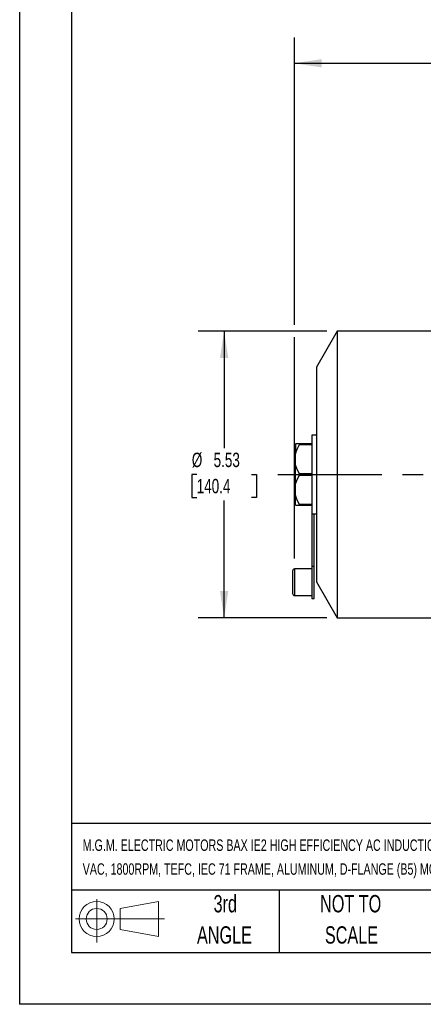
# Model space of a CAD drawing. Header units: inches. Extents: x 0 to 44, y 0 to 34.
# Tile 1 of 19: x 0 to 7.8, y 0 to 19. Entities that reach past the tile are written whole.
import ezdxf

# ---------------------------------------------------------------- set-up
doc = ezdxf.new("R2010")
doc.units = ezdxf.units.IN
doc.header["$LTSCALE"] = 4
doc.header["$MEASUREMENT"] = 0
doc.linetypes.add('CENTERX2', pattern=[0.8, 0.5, -0.1, 0.1, -0.1])
doc.layers.add('CENTER', color=40, linetype='CENTERX2')
doc.layers.add('SLD-DEFPOINTS', color=7, linetype='Continuous')
doc.layers.add('DIMENSIONS', color=140, linetype='Continuous', lineweight=25)
doc.layers.add('TEXT', color=140, linetype='Continuous', lineweight=25)
doc.styles.add('SLDTEXTSTYLE0', font='TXT', dxfattribs={"width": 0.7})
doc.dimstyles.new('SLDDIMSTYLE1', dxfattribs={"dimtxt": 0.277778, "dimasz": 0.52, "dimexe": 0, "dimexo": 0.0625, "dimgap": 0.069444, "dimtad": 0, "dimtih": 1, "dimtoh": 1, "dimrnd": 1e-09, "dimzin": 12, "dimdsep": 46, "dimtxsty": 'SLDTEXTSTYLE0', "dimsah": 1, "dimcen": 0.09, "dimadec": 0, "dimazin": 3, "dimtfac": 1, "dimtofl": 0, "dimtmove": 0, "dimatfit": 3, "dimfxl": 0, "dimfrac": 2, "dimtolj": 1, "dimtzin": 12, "dimarcsym": 0})

# ---------------------------------------------------------------- blocks, each defined once
blk = doc.blocks.new('Block11')
at = {"color": 7, "linetype": 'Continuous', "lineweight": 18}
for p, q in [((0.408, 0.836), (0.408, 0)), ((0.863, 0.656), (1.602, 0.792)), ((1.602, 0.792), (1.602, 0.115)), ((0.863, 0.251), (0.863, 0.656)), ((0, 0.454), (1.712, 0.454)), ((0.863, 0.251), (1.602, 0.115))]:
    blk.add_line(p, q, dxfattribs=at)
for radius in [0.339, 0.202]:
    blk.add_circle((0.408, 0.454), radius, dxfattribs=at)
blk = doc.blocks.new('Block12')
at = {"layer": 'SLD-DEFPOINTS'}
blk.add_blockref('Block11', (0, 0), dxfattribs=at)
blk = doc.blocks.new('SW_NOTE_0_1')
at = {"layer": 'TEXT', "color": 0, "linetype": 'CENTERX2', "lineweight": 18, "char_height": 0.22, "attachment_point": 1, "style": 'SLDTEXTSTYLE0'}
for s, insert in [('M.G.M. ELECTRIC MOTORS BAX IE2 HIGH EFFICIENCY AC INDUCTION MOTOR, GENERAL PURPOSE, INVERTER RATED AND BRAKE, 1/2HP, 3-PHASE, 230/460', (0, 0.284)), ('VAC, 1800RPM, TEFC, IEC 71 FRAME, ALUMINUM, D-FLANGE (B5) MOUNT, INTEGRATED BRAKE ASSEMBLY INCLUDED', (0, -0.176))]:
    blk.add_mtext(s, dxfattribs=dict(at, insert=insert))
blk = doc.blocks.new('SW_NOTE_0_5')
at = {"layer": 'TEXT', "color": 0, "linetype": 'CENTERX2', "lineweight": 18, "char_height": 0.3333, "attachment_point": 2, "style": 'SLDTEXTSTYLE0'}
for s, insert in [('NOT TO', (0.828, 0.43)), ('SCALE', (0.843, -0.172))]:
    blk.add_mtext(s, dxfattribs=dict(at, insert=insert))
blk = doc.blocks.new('SW_NOTE_0_6')
at = {"layer": 'TEXT', "color": 0, "linetype": 'CENTERX2', "lineweight": 18, "char_height": 0.3333, "attachment_point": 2, "style": 'SLDTEXTSTYLE0'}
for s, insert in [('3rd', (0.365, 0.43)), ('ANGLE', (0.349, -0.172))]:
    blk.add_mtext(s, dxfattribs=dict(at, insert=insert))
blk = doc.blocks.new('_D_3')
at = {"layer": 'DIMENSIONS'}
for p, q in [((5.299, 13.088), (5.299, 18.625)), ((18.928, 13.789), (18.928, 18.625)), ((5.299, 18.125), (11.209, 18.125)), ((11.586, 18.124), (11.492, 18.124)), ((11.492, 18.124), (11.492, 17.683)), ((12.642, 18.124), (12.736, 18.124)), ((12.736, 18.124), (12.736, 17.683)), ((18.928, 18.125), (13.019, 18.125)), ((11.492, 17.683), (11.586, 17.683)), ((12.736, 17.683), (12.642, 17.683)), ((18.928, 10.68), (18.928, 13.549)), ((5.299, 8.586), (5.299, 12.848))]:
    blk.add_line(p, q, dxfattribs=at)
for points in [[(5.299, 18.125), (5.819, 18.045), (5.819, 18.205)], [(18.928, 18.125), (18.408, 18.205), (18.408, 18.045)]]:
    blk.add_solid(points, dxfattribs=at)
at = {"layer": 'DIMENSIONS', "char_height": 0.2778, "attachment_point": 1, "style": 'SLDTEXTSTYLE0'}
for s, insert in [('13.63', (11.586, 18.545)), ('346.2', (11.586, 18.041))]:
    blk.add_mtext(s, dxfattribs=dict(at, insert=insert))
blk = doc.blocks.new('_D_4')
at = {"layer": 'DIMENSIONS'}
for p, q in [((5.922, 12.968), (3.441, 12.968)), ((3.941, 12.968), (3.941, 10.709)), ((3.412, 10.205), (3.319, 10.205)), ((3.319, 10.205), (3.319, 9.763)), ((4.469, 10.205), (4.562, 10.205)), ((4.562, 10.205), (4.562, 9.763)), ((3.319, 9.763), (3.412, 9.763)), ((3.941, 7.441), (3.941, 9.701)), ((4.562, 9.763), (4.469, 9.763)), ((5.922, 7.441), (3.441, 7.441))]:
    blk.add_line(p, q, dxfattribs=at)
for points in [[(3.941, 12.968), (3.861, 12.448), (4.021, 12.448)], [(3.941, 7.441), (4.021, 7.961), (3.861, 7.961)]]:
    blk.add_solid(points, dxfattribs=at)
at = {"layer": 'DIMENSIONS', "char_height": 0.2778, "attachment_point": 1, "style": 'SLDTEXTSTYLE0'}
for s, insert in [('%%c', (3.318, 10.625)), ('5.53', (3.738, 10.625)), ('140.4', (3.412, 10.121))]:
    blk.add_mtext(s, dxfattribs=dict(at, insert=insert))

msp = doc.modelspace()

# ---------------------------------------------------------------- linework, layer by layer
at = {"color": 7, "linetype": 'Continuous'}
for p in [(0, 34), (44, 0)]:
    msp.add_line(p, (0, 0), dxfattribs=at)
for p, q in [((6.122, 12.968), (5.72, 12.272)), ((9.066, 12.968), (6.122, 12.968)), ((6.122, 12.968), (6.122, 7.441)), ((5.72, 12.272), (5.72, 8.138)), ((5.72, 10.965), (5.634, 10.965)), ((5.634, 10.965), (5.634, 9.449)), ((5.392, 10.795), (5.319, 10.795)), ((5.319, 10.795), (5.319, 10.605)), ((5.634, 10.795), (5.392, 10.795)), ((5.392, 10.785), (5.634, 10.785)), ((5.319, 10.394), (5.319, 10.605)), ((5.319, 10.016), (5.319, 10.394)), ((5.634, 10.215), (5.392, 10.215)), ((5.392, 10.195), (5.634, 10.195)), ((5.319, 9.804), (5.319, 10.016)), ((5.319, 9.615), (5.319, 9.804)), ((5.319, 9.615), (5.392, 9.615)), ((5.634, 9.625), (5.392, 9.625)), ((5.392, 9.615), (5.634, 9.615)), ((5.634, 9.449), (5.673, 9.449)), ((5.634, 9.449), (5.634, 8.435)), ((5.673, 8.435), (5.673, 9.449)), ((5.673, 9.445), (5.72, 9.445)), ((5.26, 8.346), (5.26, 8.13)), ((5.634, 8.386), (5.299, 8.386)), ((5.299, 8.386), (5.299, 7.874)), ((5.673, 8.435), (5.634, 8.435)), ((5.634, 8.435), (5.634, 7.815)), ((5.673, 7.815), (5.673, 8.435)), ((5.26, 8.13), (5.26, 7.913)), ((5.72, 8.138), (6.122, 7.441)), ((5.299, 7.874), (5.634, 7.874)), ((5.634, 7.815), (5.673, 7.815)), ((6.122, 7.441), (9.066, 7.441))]:
    msp.add_line(p, q)
at = {"flags": 128}
for points in [[(5.319, 10.605), (5.349, 10.696), (5.392, 10.785)], [(5.392, 10.785), (5.394, 10.789), (5.395, 10.792), (5.394, 10.794), (5.393, 10.795), (5.392, 10.795)], [(5.392, 10.215), (5.349, 10.302), (5.319, 10.394)], [(5.319, 10.016), (5.349, 10.106), (5.392, 10.195)], [(5.392, 9.625), (5.349, 9.712), (5.319, 9.804)], [(5.392, 9.615), (5.394, 9.615), (5.395, 9.617), (5.394, 9.62), (5.393, 9.624), (5.392, 9.625)]]:
    msp.add_lwpolyline(points, dxfattribs=at)
for centre, radius, start, end in [((5.375, 10.205), 0.0201, 330.7128, 29.2871), ((5.299, 8.346), 0.0394, 90, 180), ((5.299, 7.913), 0.0394, 180, 270)]:
    msp.add_arc(centre, radius, start, end)
at = {"layer": 'CENTER'}
msp.add_line((4.979, 10.205), (19.211, 10.205), dxfattribs=at)
at = {"layer": 'TEXT'}
for p, q in [((1, 33), (1, 1)), ((43, 3.484), (1, 3.484)), ((43, 2.2), (1, 2.2)), ((5, 2.2), (5, 1)), ((1, 1), (43, 1))]:
    msp.add_line(p, q, dxfattribs=at)

# ---------------------------------------------------------------- block references
at = {"layer": 'SLD-DEFPOINTS'}
msp.add_blockref('Block12', (1.077, 1.19), dxfattribs=at)
at = {"layer": 'TEXT', "linetype": 'CENTERX2', "lineweight": 18}
for name, p in [('SW_NOTE_0_1', (1.215, 2.892)), ('SW_NOTE_0_6', (3.598, 1.675)), ('SW_NOTE_0_5', (5.552, 1.675))]:
    msp.add_blockref(name, p, dxfattribs=at)

# ---------------------------------------------------------------- dimensions: what is measured, and where the dimension line sits
at = {"layer": 'DIMENSIONS'}
dim = msp.add_linear_dim(base=(5.299, 18.125), p1=(18.928, 10.48), p2=(5.299, 8.386), dimstyle='SLDDIMSTYLE1', dxfattribs=at)
dim.commit()
dim.dimension.update_dxf_attribs({"geometry": '_D_3', "text_midpoint": (12.114, 18.125), "dimtype": 160})
dim = msp.add_linear_dim(base=(3.941, 7.441), p1=(6.122, 12.968), p2=(6.122, 7.441), angle=90, text='%%c<>', dimstyle='SLDDIMSTYLE1', dxfattribs=at)
dim.commit()
dim.dimension.update_dxf_attribs({"geometry": '_D_4', "text_midpoint": (3.941, 10.205), "dimtype": 160})

doc.saveas('drawing.dxf')
